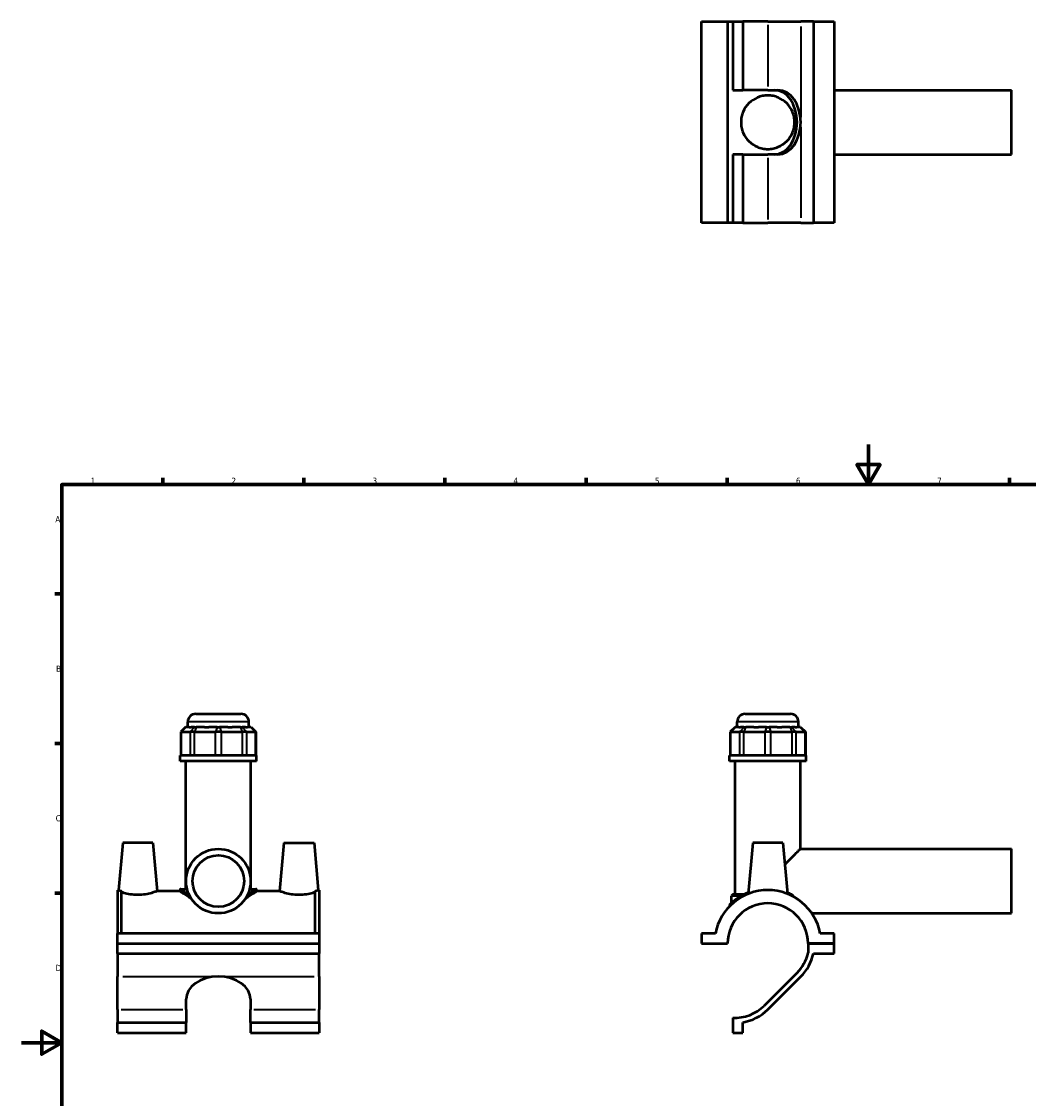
# Model space of a CAD drawing. Header units: millimetres. Extents: x 0 to 898, y -421 to 934.
# Tile 4 of 5: x 0 to 500, y 269 to 804. Entities that reach past the tile are written whole.
import ezdxf

# ---------------------------------------------------------------- set-up
doc = ezdxf.new("R2010")
doc.units = ezdxf.units.MM
for name, color, linetype, lineweight in [('Border (ANSI)', 7, 'Continuous', 70), ('Visible (ANSI)', 7, 'Continuous', 50), ('Visible Narrow (ANSI)', 7, 'Continuous', 35)]:
    doc.layers.add(name, color=color, linetype=linetype, lineweight=lineweight)
doc.styles.add('Note Text (ANSI)', font='tahoma.ttf')

# ---------------------------------------------------------------- blocks, each defined once
blk = doc.blocks.new('Borders Default Border')
at = {"layer": 'Border (ANSI)'}
for p, q in [((70.08, 574), (70.08, 577.45)), ((140.17, 574), (140.17, 577.45)), ((210.25, 574), (210.25, 577.45)), ((280.33, 574), (280.33, 577.45)), ((350.42, 574), (350.42, 577.45)), ((490.58, 574), (490.58, 577.45)), ((560.67, 574), (560.67, 577.45)), ((630.75, 574), (630.75, 577.45)), ((700.83, 574), (700.83, 577.45)), ((770.92, 574), (770.92, 577.45)), ((20, 519.75), (16.55, 519.75)), ((821, 519.75), (824.45, 519.75)), ((20, 445.5), (16.55, 445.5)), ((821, 445.5), (824.45, 445.5)), ((20, 371.25), (16.55, 371.25)), ((821, 371.25), (824.45, 371.25)), ((20, 222.75), (16.55, 222.75)), ((821, 222.75), (824.45, 222.75)), ((20, 148.5), (16.55, 148.5)), ((821, 148.5), (824.45, 148.5)), ((20, 74.25), (16.55, 74.25)), ((821, 74.25), (824.45, 74.25)), ((70.08, 20), (70.08, 16.55)), ((140.17, 20), (140.17, 16.55)), ((210.25, 20), (210.25, 16.55)), ((280.33, 20), (280.33, 16.55)), ((350.42, 20), (350.42, 16.55)), ((490.58, 20), (490.58, 16.55)), ((560.67, 20), (560.67, 16.55)), ((630.75, 20), (630.75, 16.55)), ((700.83, 20), (700.83, 16.55)), ((770.92, 20), (770.92, 16.55))]:
    blk.add_line(p, q, dxfattribs=at)
at = {"layer": 'Border (ANSI)', "flags": 128}
for points in [[(420.5, 594), (420.5, 574), (414.73, 584), (426.27, 584), (420.5, 574)], [(20, 20), (20, 574), (821, 574), (821, 20), (20, 20)], [(0, 297), (20, 297), (10, 302.77), (10, 291.23), (20, 297)], [(841, 297), (821, 297), (831, 302.77), (831, 291.23), (821, 297)], [(420.5, 0), (420.5, 20), (414.73, 10), (426.27, 10), (420.5, 20)]]:
    blk.add_lwpolyline(points, dxfattribs=at)
at = {"layer": 'Border (ANSI)', "color": 230, "true_color": 0xff0080, "attachment_point": 7, "style": 'Note Text (ANSI)'}
for s, insert, char_height in [('1', (34.35, 574.4), 3.05), ('2', (104.2, 574.4), 3.05), ('3', (174.26, 574.34), 3.05), ('4', (244.23, 574.4), 3.05), ('5', (314.48, 574.34), 3.05), ('6', (384.49, 574.34), 3.05), ('7', (454.6, 574.4), 3.05), ('8', (524.63, 574.33), 3.05), ('9', (594.7, 574.34), 3.05), ('10', (663.96, 574.34), 3.048), ('11', (734.04, 574.4), 3.048), ('12', (804.13, 574.4), 3.048), ('A', (16.78, 555.35), 3.05), ('A', (821.63, 555.35), 3.05), ('B', (17.15, 481.1), 3.05), ('B', (821.99, 481.1), 3.05), ('C', (16.95, 406.8), 3.05), ('C', (821.8, 406.8), 3.05), ('D', (16.96, 332.6), 3.05), ('D', (821.81, 332.6), 3.05), ('E', (17.21, 258.35), 3.05), ('E', (822.05, 258.35), 3.05), ('F', (17.29, 184.1), 3.05), ('F', (822.14, 184.1), 3.05), ('G', (16.81, 109.79), 3.05), ('G', (821.66, 109.79), 3.05), ('H', (16.97, 35.6), 3.05), ('H', (821.81, 35.6), 3.05), ('1', (34.35, 16.55), 3.05), ('2', (104.2, 16.55), 3.05), ('3', (174.26, 16.49), 3.05), ('4', (244.23, 16.55), 3.05), ('5', (314.48, 16.49), 3.05), ('6', (384.49, 16.49), 3.05), ('7', (454.6, 16.55), 3.05), ('8', (524.63, 16.48), 3.05), ('9', (594.7, 16.49), 3.05), ('10', (663.96, 16.49), 3.048), ('11', (734.04, 16.55), 3.048), ('12', (804.13, 16.55), 3.048)]:
    blk.add_mtext(s, dxfattribs=dict(at, insert=insert, char_height=char_height))

msp = doc.modelspace()

# ---------------------------------------------------------------- linework, layer by layer
at = {"layer": 'Visible (ANSI)'}
for p, q in [((337.531, 703.886), (337.531, 803.886)), ((337.531, 803.886), (350.531, 803.886)), ((350.531, 803.886), (350.531, 703.886)), ((350.531, 803.886), (353.131, 803.886)), ((353.131, 803.886), (353.131, 769.886)), ((353.131, 803.886), (358.081, 803.886)), ((358.081, 803.886), (358.081, 769.886)), ((370.531, 803.886), (358.081, 803.886)), ((370.531, 803.886), (386.883, 803.886)), ((393.131, 803.886), (386.883, 803.886)), ((393.131, 803.886), (393.131, 703.886)), ((393.131, 803.886), (403.531, 803.886)), ((403.531, 803.886), (403.531, 703.886)), ((353.131, 769.886), (358.081, 769.886)), ((370.531, 769.886), (358.081, 769.886)), ((370.531, 769.886), (375.569, 769.886)), ((403.531, 769.886), (491.531, 769.886)), ((491.531, 737.886), (491.531, 769.886)), ((358.081, 737.886), (353.131, 737.886)), ((353.131, 737.886), (353.131, 703.886)), ((358.081, 737.886), (370.531, 737.886)), ((358.081, 737.886), (358.081, 703.886)), ((375.569, 737.886), (370.531, 737.886)), ((403.531, 737.886), (491.531, 737.886)), ((350.531, 703.886), (337.531, 703.886)), ((353.131, 703.886), (350.531, 703.886)), ((358.081, 703.886), (353.131, 703.886)), ((358.081, 703.886), (370.531, 703.886)), ((386.883, 703.886), (370.531, 703.886)), ((386.883, 703.886), (393.131, 703.886)), ((403.531, 703.886), (393.131, 703.886)), ((86.515, 460.209), (108.915, 460.209)), ((359.331, 460.209), (381.731, 460.209)), ((82.515, 453.629), (82.515, 456.209)), ((112.915, 453.629), (112.915, 456.209)), ((355.331, 453.629), (355.331, 456.209)), ((385.731, 453.629), (385.731, 456.209)), ((81.445, 453.629), (79.045, 451.229)), ((79.349, 451.229), (79.045, 451.229)), ((79.045, 451.229), (79.045, 439.529)), ((79.349, 451.229), (83.646, 451.229)), ((81.445, 453.629), (81.567, 453.629)), ((83.261, 453.629), (81.567, 453.629)), ((85.811, 451.229), (83.646, 451.229)), ((85.864, 453.629), (84.169, 453.629)), ((85.811, 451.229), (96.185, 451.229)), ((85.864, 453.629), (86.729, 453.629)), ((90.821, 453.629), (86.729, 453.629)), ((97.103, 453.629), (93.011, 453.629)), ((99.246, 451.229), (96.185, 451.229)), ((97.103, 453.629), (98.328, 453.629)), ((102.419, 453.629), (98.328, 453.629)), ((99.246, 451.229), (109.62, 451.229)), ((108.701, 453.629), (104.609, 453.629)), ((108.701, 453.629), (109.567, 453.629)), ((111.262, 453.629), (109.567, 453.629)), ((111.784, 451.229), (109.62, 451.229)), ((111.784, 451.229), (116.081, 451.229)), ((113.864, 453.629), (112.169, 453.629)), ((113.864, 453.629), (113.986, 453.629)), ((113.986, 453.629), (116.386, 451.229)), ((116.386, 451.229), (116.081, 451.229)), ((116.386, 451.229), (116.386, 439.529)), ((354.261, 453.629), (351.861, 451.229)), ((352.165, 451.229), (351.861, 451.229)), ((351.861, 451.229), (351.861, 439.529)), ((352.165, 451.229), (356.462, 451.229)), ((354.261, 453.629), (354.383, 453.629)), ((356.077, 453.629), (354.383, 453.629)), ((358.627, 451.229), (356.462, 451.229)), ((358.679, 453.629), (356.985, 453.629)), ((358.627, 451.229), (369, 451.229)), ((358.679, 453.629), (359.545, 453.629)), ((363.637, 453.629), (359.545, 453.629)), ((369.919, 453.629), (365.827, 453.629)), ((372.062, 451.229), (369, 451.229)), ((369.919, 453.629), (371.144, 453.629)), ((375.235, 453.629), (371.144, 453.629)), ((372.062, 451.229), (382.436, 451.229)), ((381.517, 453.629), (377.425, 453.629)), ((381.517, 453.629), (382.383, 453.629)), ((384.078, 453.629), (382.383, 453.629)), ((384.6, 451.229), (382.436, 451.229)), ((384.6, 451.229), (388.897, 451.229)), ((386.68, 453.629), (384.985, 453.629)), ((386.68, 453.629), (386.802, 453.629)), ((386.802, 453.629), (389.202, 451.229)), ((389.202, 451.229), (388.897, 451.229)), ((389.202, 451.229), (389.202, 439.529)), ((116.715, 439.529), (78.715, 439.529)), ((78.715, 436.709), (78.715, 439.529)), ((116.715, 436.709), (116.715, 439.529)), ((389.531, 439.529), (351.531, 439.529)), ((351.531, 436.709), (351.531, 439.529)), ((389.531, 436.709), (389.531, 439.529)), ((116.715, 436.709), (78.715, 436.709)), ((81.565, 373.249), (81.565, 436.709)), ((113.865, 373.249), (113.865, 436.709)), ((389.531, 436.709), (351.531, 436.709)), ((354.381, 370.709), (354.381, 436.709)), ((386.681, 393.209), (386.681, 436.709)), ((50.215, 396.209), (48.161, 372.729)), ((65.215, 396.209), (50.215, 396.209)), ((65.215, 396.209), (67.315, 372.209)), ((130.215, 396.209), (128.116, 372.209)), ((130.215, 396.209), (145.215, 396.209)), ((145.215, 396.209), (147.27, 372.729)), ((363.031, 396.209), (360.816, 370.885)), ((378.031, 396.209), (363.031, 396.209)), ((378.031, 396.209), (380.247, 370.885)), ((386.681, 393.209), (491.531, 393.209)), ((491.531, 361.209), (491.531, 393.209)), ((47.715, 372.729), (47.715, 351.209)), ((47.715, 372.729), (48.161, 372.729)), ((49.715, 351.209), (49.715, 372.192)), ((78.715, 372.209), (67.315, 372.209)), ((78.715, 372.849), (78.715, 372.209)), ((79.115, 373.249), (81.565, 373.249)), ((113.865, 373.249), (116.315, 373.249)), ((116.715, 372.849), (116.715, 372.209)), ((128.116, 372.209), (116.715, 372.209)), ((145.715, 351.209), (145.715, 372.192)), ((147.27, 372.729), (147.715, 372.729)), ((147.715, 372.729), (147.715, 351.209)), ((353.281, 370.709), (352.481, 369.909)), ((352.481, 366.342), (352.481, 369.909)), ((357.513, 369.909), (352.481, 369.909)), ((353.281, 370.709), (359.09, 370.709)), ((351.531, 365.281), (351.531, 364.711)), ((392.402, 361.209), (491.531, 361.209)), ((147.715, 351.209), (47.715, 351.209)), ((47.715, 346.259), (47.715, 351.209)), ((147.715, 351.209), (147.715, 346.259)), ((337.531, 351.209), (337.531, 346.259)), ((344.487, 351.209), (337.531, 351.209)), ((403.531, 351.209), (396.576, 351.209)), ((403.531, 346.259), (403.531, 351.209)), ((47.715, 346.259), (147.715, 346.259)), ((47.715, 346.259), (147.715, 346.259)), ((47.715, 341.309), (47.715, 346.259)), ((147.715, 346.259), (147.715, 341.309)), ((337.531, 346.259), (350.531, 346.259)), ((390.531, 346.259), (403.531, 346.259)), ((403.531, 346.259), (390.531, 346.259)), ((390.531, 346.259), (390.531, 341.596)), ((403.531, 341.309), (403.531, 346.259)), ((47.715, 341.309), (47.715, 329.857)), ((47.715, 341.309), (147.715, 341.309)), ((147.715, 329.857), (147.715, 341.309)), ((393.131, 341.309), (403.531, 341.309)), ((385.045, 331.696), (368.693, 315.344)), ((47.715, 313.505), (47.715, 329.857)), ((147.715, 329.857), (147.715, 313.505)), ((370.531, 313.505), (386.883, 329.857)), ((81.715, 313.505), (81.715, 318.543)), ((113.715, 318.543), (113.715, 313.505)), ((47.715, 313.505), (47.715, 307.064)), ((81.715, 313.505), (81.715, 307.064)), ((113.715, 307.064), (113.715, 313.505)), ((147.715, 307.064), (147.715, 313.505)), ((47.715, 307.064), (81.715, 307.064)), ((47.715, 301.806), (47.715, 307.064)), ((81.715, 301.806), (81.715, 307.064)), ((113.715, 307.064), (113.715, 301.806)), ((113.715, 307.064), (147.715, 307.064)), ((147.715, 307.064), (147.715, 301.806)), ((353.131, 309.359), (353.131, 301.806)), ((358.081, 301.806), (358.081, 307.064)), ((47.715, 301.806), (81.715, 301.806)), ((113.715, 301.806), (147.715, 301.806)), ((353.131, 301.806), (358.081, 301.806))]:
    msp.add_line(p, q, dxfattribs=at)
for radius in [16, 12.8]:
    msp.add_circle((97.715, 377.209), radius, dxfattribs=at)
for centre, radius, start, end in [((86.515, 456.209), 4, 90, 180), ((108.915, 456.209), 4, 0, 90), ((359.331, 456.209), 4, 90, 180), ((381.731, 456.209), 4, 0, 90), ((79.115, 372.849), 0.4, 90, 180), ((116.315, 372.849), 0.4, 0, 90), ((370.531, 346.209), 26.52, 10.86741, 169.13259), ((370.531, 346.209), 20, 0.14324, 179.85676), ((351.931, 365.281), 0.4, 134.28262, 180), ((370.531, 346.209), 20.525, 315, 347.01191), ((370.531, 346.209), 23.125, 315, 347.76678), ((354.179, 329.857), 20.525, 267.07309, 315), ((354.179, 329.857), 23.125, 279.71414, 315)]:
    msp.add_arc(centre, radius, start, end, dxfattribs=at)
for centre, major_axis, ratio, start_param, end_param in [((373.731, 753.886), (0, 16), 0.7071068, 4.712389, 6.2831853), ((375.569, 753.886), (0, 16), 0.7071068, 4.712389, 6.2831853), ((373.731, 753.886), (0, -16), 0.7071068, 0, 1.5707963), ((375.569, 753.886), (0, -16), 0.7071068, 0, 1.5707963), ((97.715, 468.783), (-14.908, -14.908), 0.1989124, 0.1182872, 0.2744119), ((97.715, 468.783), (12.638, 12.638), 0.6681786, 3.6525789, 3.8087037), ((97.715, 468.783), (-12.638, 12.638), 0.6681786, 2.4744816, 2.6306064), ((97.715, 468.783), (-14.908, 14.908), 0.1989124, 2.8671807, 3.0233055), ((370.531, 468.783), (-14.908, -14.908), 0.1989124, 0.1182872, 0.2744119), ((370.531, 468.783), (12.638, 12.638), 0.6681786, 3.6525789, 3.8087037), ((370.531, 468.783), (12.638, -12.638), 0.6681786, 5.6160743, 5.7721991), ((370.531, 468.783), (14.908, -14.908), 0.1989124, 6.0087734, 6.1648982), ((97.715, 318.543), (-16, 0), 0.7071068, 4.712389, 6.2831853), ((97.715, 318.543), (16, 0), 0.7071068, 0, 1.5707963)]:
    msp.add_ellipse(centre, major_axis=major_axis, ratio=ratio, start_param=start_param, end_param=end_param, dxfattribs=at)
for points, knots in [([(357.231, 753.886), (357.231, 754.76), (357.319, 755.648), (357.67, 757.389), (357.934, 758.243), (358.961, 760.677), (359.97, 762.133), (362.271, 764.434), (363.73, 765.451), (366.178, 766.484), (367.037, 766.749), (368.781, 767.1), (369.666, 767.186), (371.396, 767.186), (372.282, 767.1), (374.026, 766.749), (374.885, 766.484), (377.333, 765.451), (378.791, 764.434), (381.093, 762.133), (382.101, 760.677), (383.128, 758.243), (383.392, 757.389), (383.744, 755.648), (383.831, 754.76), (383.831, 753.011), (383.744, 752.123), (383.392, 750.382), (383.128, 749.528), (382.101, 747.094), (381.093, 745.638), (378.791, 743.337), (377.333, 742.32), (374.885, 741.287), (374.026, 741.022), (372.282, 740.671), (371.396, 740.586), (369.666, 740.586), (368.781, 740.671), (367.037, 741.022), (366.178, 741.287), (363.73, 742.32), (362.271, 743.337), (359.97, 745.638), (358.961, 747.094), (357.934, 749.528), (357.67, 750.382), (357.319, 752.123), (357.231, 753.011), (357.231, 753.886)], [0, 0, 0, 0, 0.2622713, 0.2622713, 0.5245426, 0.5245426, 1.0490852, 1.0490852, 1.5679322, 1.5679322, 1.8273557, 1.8273557, 2.0867792, 2.0867792, 2.3462027, 2.3462027, 2.6056262, 2.6056262, 3.1244732, 3.1244732, 3.6490158, 3.6490158, 3.9112871, 3.9112871, 4.1735584, 4.1735584, 4.4358297, 4.4358297, 4.6981011, 4.6981011, 5.2226437, 5.2226437, 5.7414907, 5.7414907, 6.0009142, 6.0009142, 6.2603377, 6.2603377, 6.5197612, 6.5197612, 6.7791847, 6.7791847, 7.2980317, 7.2980317, 7.8225743, 7.8225743, 8.0848456, 8.0848456, 8.3471169, 8.3471169, 8.3471169, 8.3471169]), ([(378.98, 385.367), (379.149, 385.543), (379.319, 385.718), (380.383, 386.816), (381.255, 387.707), (382.684, 389.162), (383.302, 389.79), (384.43, 390.933), (384.94, 391.45), (385.784, 392.303), (386.118, 392.64), (386.567, 393.094), (386.681, 393.209), (386.681, 393.209)], [-4.8285865, -4.8285865, -4.8285865, -4.8285865, -4.7493488, -4.7493488, -4.3279738, -4.3279738, -3.9976646, -3.9976646, -3.6673554, -3.6673554, -3.3370462, -3.3370462, -3.006737, -3.006737, -3.006737, -3.006737]), ([(48.161, 372.729), (48.161, 372.729), (48.401, 372.637), (49.112, 372.39), (49.393, 372.295), (49.715, 372.192)], [4.40043197, 4.40043197, 4.40043197, 4.40043197, 4.76622434, 4.76622434, 4.93931621, 4.93931621, 4.93931621, 4.93931621]), ([(57.715, 370.305), (56.483, 370.305), (55.181, 370.413), (52.809, 370.788), (51.736, 371.048), (50.467, 371.405), (50.067, 371.529), (49.715, 371.643)], [2.94996047, 2.94996047, 2.94996047, 2.94996047, 3.31966212, 3.31966212, 3.68936377, 3.68936377, 3.87630209, 3.87630209, 3.87630209, 3.87630209]), ([(67.315, 372.209), (67.315, 372.209), (67.074, 372.114), (66.104, 371.768), (65.376, 371.522), (63.694, 371.048), (62.622, 370.788), (60.249, 370.413), (58.948, 370.305), (57.715, 370.305)], [7.3749012, 7.3749012, 7.3749012, 7.3749012, 7.7426896, 7.7426896, 8.1104781, 8.1104781, 8.4801797, 8.4801797, 8.8498814, 8.8498814, 8.8498814, 8.8498814]), ([(84.335, 368.436), (84.317, 368.447), (84.298, 368.458), (83.47, 368.958), (82.699, 369.452), (81.321, 370.365), (80.715, 370.783), (79.728, 371.476), (79.346, 371.751), (78.84, 372.118), (78.715, 372.209), (78.715, 372.209)], [1.5139829, 1.5139829, 1.5139829, 1.5139829, 1.5223824, 1.5223824, 1.8960817, 1.8960817, 2.2697811, 2.2697811, 2.6434804, 2.6434804, 3.0171797, 3.0171797, 3.0171797, 3.0171797]), ([(82.336, 372.796), (82.151, 372.903), (81.998, 372.993), (81.668, 373.187), (81.565, 373.249), (81.565, 373.249)], [2.02092332, 2.02092332, 2.02092332, 2.02092332, 2.1968369, 2.1968369, 2.50953627, 2.50953627, 2.50953627, 2.50953627]), ([(116.715, 372.209), (116.715, 372.209), (116.591, 372.118), (116.085, 371.751), (115.703, 371.476), (114.716, 370.783), (114.109, 370.365), (112.732, 369.452), (111.96, 368.958), (111.132, 368.458), (111.114, 368.447), (111.096, 368.436)], [9.0515392, 9.0515392, 9.0515392, 9.0515392, 9.4252386, 9.4252386, 9.7989379, 9.7989379, 10.1726373, 10.1726373, 10.5463366, 10.5463366, 10.554736, 10.554736, 10.554736, 10.554736]), ([(113.865, 373.249), (113.865, 373.249), (113.763, 373.187), (113.433, 372.993), (113.28, 372.903), (113.095, 372.796)], [7.5286088, 7.5286088, 7.5286088, 7.5286088, 7.84130817, 7.84130817, 8.01722174, 8.01722174, 8.01722174, 8.01722174]), ([(137.715, 370.305), (136.483, 370.305), (135.181, 370.413), (132.809, 370.788), (131.736, 371.048), (130.054, 371.522), (129.326, 371.768), (128.357, 372.114), (128.116, 372.209), (128.116, 372.209)], [0, 0, 0, 0, 0.3697016, 0.3697016, 0.7394033, 0.7394033, 1.1071918, 1.1071918, 1.4749802, 1.4749802, 1.4749802, 1.4749802]), ([(145.715, 371.643), (145.364, 371.529), (144.964, 371.405), (143.694, 371.048), (142.622, 370.788), (140.249, 370.413), (138.948, 370.305), (137.715, 370.305)], [4.9735793, 4.9735793, 4.9735793, 4.9735793, 5.16051763, 5.16051763, 5.53021928, 5.53021928, 5.89992093, 5.89992093, 5.89992093, 5.89992093]), ([(145.715, 372.192), (146.038, 372.295), (146.319, 372.39), (147.03, 372.637), (147.27, 372.729), (147.27, 372.729)], [3.86154773, 3.86154773, 3.86154773, 3.86154773, 4.03463959, 4.03463959, 4.40043197, 4.40043197, 4.40043197, 4.40043197]), ([(360.867, 371.462), (360.328, 371.256), (359.808, 371.038), (357.24, 369.866), (355.527, 368.763), (352.944, 366.812), (352.067, 365.968), (351.691, 365.605), (351.652, 365.568), (351.652, 365.568)], [10.0082064, 10.0082064, 10.0082064, 10.0082064, 10.2008775, 10.2008775, 11.0010178, 11.0010178, 11.7987914, 11.7987914, 12.0022701, 12.0022701, 12.0022701, 12.0022701]), ([(383.177, 369.798), (383.124, 369.889), (383.047, 369.988), (382.848, 370.19), (382.731, 370.287), (382.508, 370.441), (382.4, 370.505), (382.289, 370.559)], [-0.12828872, -0.12828872, -0.12828872, -0.12828872, -0.08391127, -0.08391127, -0.03784215, -0.03784215, 0, 0, 0, 0])]:
    msp.add_open_spline(points, degree=3, knots=knots, dxfattribs=at)
for points in [[(382.289, 370.559), (381.629, 370.877), (380.931, 371.181), (380.196, 371.463)], [(383.424, 369.384), (383.341, 369.521), (383.259, 369.658), (383.177, 369.798)]]:
    msp.add_open_spline(points, degree=3, dxfattribs=at)
at = {"layer": 'Visible Narrow (ANSI)'}
for p, q in [((370.531, 802.186), (370.531, 771.586)), ((386.883, 801.386), (386.883, 756.386)), ((386.883, 751.386), (386.883, 706.386)), ((370.531, 736.186), (370.531, 705.586)), ((112.728, 456.209), (82.702, 456.209)), ((385.544, 456.209), (355.518, 456.209)), ((79.349, 440.114), (79.349, 450.644)), ((81.456, 453.509), (79.46, 451.349)), ((83.646, 450.644), (83.646, 440.114)), ((85.753, 453.509), (83.757, 451.349)), ((85.811, 440.114), (85.811, 450.644)), ((86.684, 453.509), (85.857, 451.349)), ((96.185, 450.644), (96.185, 440.114)), ((97.057, 453.509), (96.23, 451.349)), ((98.374, 453.509), (99.2, 451.349)), ((99.246, 440.114), (99.246, 450.644)), ((108.747, 453.509), (109.574, 451.349)), ((109.62, 450.644), (109.62, 440.114)), ((109.678, 453.509), (111.674, 451.349)), ((111.784, 440.114), (111.784, 450.644)), ((113.975, 453.509), (115.97, 451.349)), ((116.081, 450.644), (116.081, 440.114)), ((352.165, 440.114), (352.165, 450.644)), ((354.272, 453.509), (352.276, 451.349)), ((356.462, 450.644), (356.462, 440.114)), ((358.569, 453.509), (356.573, 451.349)), ((358.627, 440.114), (358.627, 450.644)), ((359.499, 453.509), (358.673, 451.349)), ((369, 450.644), (369, 440.114)), ((369.873, 453.509), (369.046, 451.349)), ((371.189, 453.509), (372.016, 451.349)), ((372.062, 440.114), (372.062, 450.644)), ((381.563, 453.509), (382.39, 451.349)), ((382.436, 450.644), (382.436, 440.114)), ((382.494, 453.509), (384.489, 451.349)), ((384.6, 440.114), (384.6, 450.644)), ((386.791, 453.509), (388.786, 451.349)), ((388.897, 450.644), (388.897, 440.114)), ((50.215, 329.857), (95.215, 329.857)), ((100.215, 329.857), (145.215, 329.857)), ((49.415, 313.505), (80.015, 313.505)), ((115.415, 313.505), (146.015, 313.505))]:
    msp.add_line(p, q, dxfattribs=at)
for points, knots in [([(78.729, 372.839), (78.737, 372.834), (78.75, 372.825), (78.943, 372.694), (79.573, 372.26), (81.248, 371.176), (82.106, 370.634), (83.101, 370.05)], [-8.9327222, -8.9327222, -8.9327222, -8.9327222, -8.8661459, -8.8661459, -8.1742118, -8.1742118, -7.6911705, -7.6911705, -7.6911705, -7.6911705]), ([(82.795, 370.787), (82.079, 371.235), (81.449, 371.649), (79.955, 372.651), (79.338, 373.091), (79.148, 373.226), (79.135, 373.235), (79.127, 373.241)], [7.7958455, 7.7958455, 7.7958455, 7.7958455, 8.1742118, 8.1742118, 8.8661459, 8.8661459, 8.9382314, 8.9382314, 8.9382314, 8.9382314]), ([(112.33, 370.05), (113.196, 370.559), (113.959, 371.036), (115.628, 372.106), (116.327, 372.584), (116.647, 372.802), (116.683, 372.827), (116.701, 372.839)], [-16.3133691, -16.3133691, -16.3133691, -16.3133691, -15.8924435, -15.8924435, -15.2118937, -15.2118937, -15.0718034, -15.0718034, -15.0718034, -15.0718034]), ([(116.303, 373.24), (116.287, 373.228), (116.251, 373.203), (115.935, 372.98), (115.251, 372.495), (113.772, 371.512), (113.234, 371.161), (112.635, 370.787)], [15.0662938, 15.0662938, 15.0662938, 15.0662938, 15.2118937, 15.2118937, 15.8924435, 15.8924435, 16.2086883, 16.2086883, 16.2086883, 16.2086883]), ([(351.56, 365.308), (351.579, 365.326), (351.608, 365.354), (351.949, 365.676), (352.832, 366.507), (355.431, 368.429), (357.155, 369.516), (359.489, 370.559), (359.745, 370.668), (360.006, 370.776)], [-11.9023888, -11.9023888, -11.9023888, -11.9023888, -11.7987914, -11.7987914, -11.0010178, -11.0010178, -10.2008775, -10.2008775, -10.1045248, -10.1045248, -10.1045248, -10.1045248])]:
    msp.add_open_spline(points, degree=3, knots=knots, dxfattribs=at)
msp.add_open_spline([(380.386, 371.041), (381.334, 370.68), (382.221, 370.283), (383.041, 369.867)], degree=3, dxfattribs=at)

# ---------------------------------------------------------------- block references
msp.add_blockref('Borders Default Border', (0, 0))

doc.saveas('drawing.dxf')
